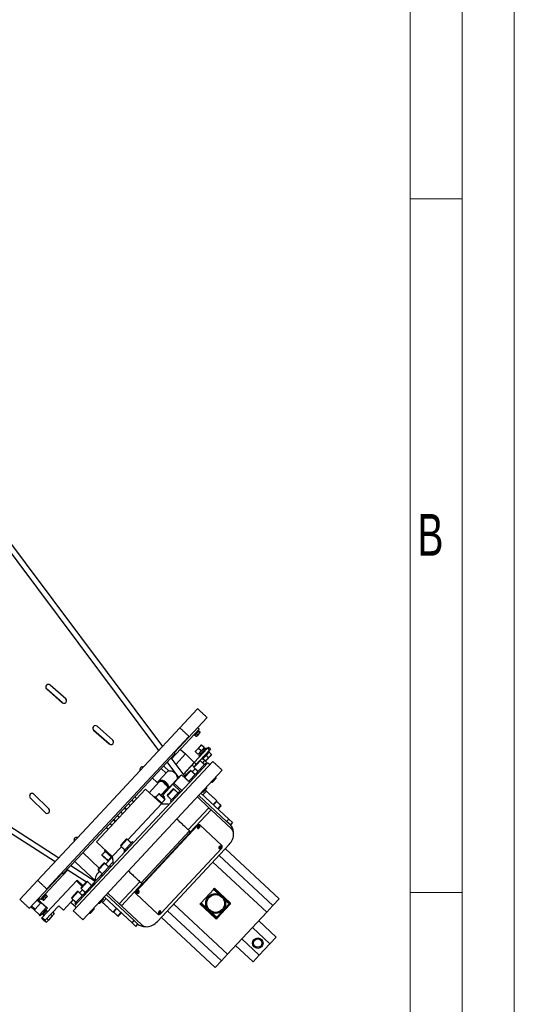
# Model space of a CAD drawing. Header units: millimetres. Extents: x 22 to 589, y 6 to 414.
# Tile 51 of 52: x 541 to 589, y 266 to 360. Entities that reach past the tile are written whole.
import ezdxf

# ---------------------------------------------------------------- set-up
doc = ezdxf.new("R2010")
doc.units = ezdxf.units.MM
doc.styles.add('SLDTEXTSTYLE0', font='TXT', dxfattribs={"width": 0.7})
doc.styles.add('SLDTEXTSTYLE1', font='TXT', dxfattribs={"width": 0.75})
doc.dimstyles.new('SLDDIMSTYLE4', dxfattribs={"dimtxt": 3.5, "dimasz": 5, "dimexe": 0, "dimexo": 0.0625, "dimgap": 0.875, "dimtad": 1, "dimdec": 4, "dimlfac": 20, "dimzin": 12, "dimdsep": 46, "dimtxsty": 'SLDTEXTSTYLE1', "dimsah": 1, "dimcen": 0.09, "dimazin": 0, "dimtfac": 1, "dimtofl": 0, "dimtmove": 0, "dimatfit": 3, "dimfxl": 0, "dimtolj": 1, "dimtzin": 12, "dimarcsym": 0})

# ---------------------------------------------------------------- blocks, each defined once
blk = doc.blocks.new('*D15')
at = {"color": 7, "linetype": 'Continuous', "lineweight": 0}
for p, q in [((527.581, 305.509), (494.754, 336.121)), ((488.285, 268.823), (468.244, 268.823))]:
    blk.add_line(p, q, dxfattribs=at)
blk.add_arc((566.921, 268.823), 97.677, 137, 180, dxfattribs=at)
for points in [[(495.485, 335.439), (491.683, 332.127), (492.656, 331.265)], [(469.244, 268.823), (470.022, 273.805), (468.722, 273.838)]]:
    blk.add_solid(points, dxfattribs=at)
at = {"color": 7, "linetype": 'Continuous', "lineweight": 0, "insert": (475.78, 315.171), "char_height": 3.5, "attachment_point": 1, "rotation": 61.073, "style": 'SLDTEXTSTYLE1'}
blk.add_mtext('43°', dxfattribs=at)

msp = doc.modelspace()

# ---------------------------------------------------------------- linework, layer by layer
at = {"color": 7, "linetype": 'Continuous', "lineweight": 15}
msp.add_line((588.5, 414.5), (588.5, 5.5), dxfattribs=at)
at = {"color": 1, "linetype": 'Continuous', "lineweight": 0}
for p, q in [((583.5, 409.5), (583.5, 10.5)), ((578.5, 404.5000052), (578.5, 10.5000052)), ((583.4831139, 343), (578.5, 343)), ((583.4831139, 276.5), (578.5, 276.5))]:
    msp.add_line(p, q, dxfattribs=at)
at = {"color": 7, "linetype": 'Continuous', "lineweight": 30}
for p, q in [((554.4012298, 290.119508), (525.855973, 328.3110361)), ((526.3402585, 328.4982691), (554.7477317, 290.4910858)), ((504.5610289, 305.1429047), (544.4572338, 279.4558778)), ((504.7140238, 305.6390713), (544.8037357, 279.8274556)), ((545.1601001, 294.6856475), (543.6365442, 296.0217701)), ((543.6462517, 296.0127917), (545.1499314, 294.6941001)), ((545.4796043, 295.07002), (543.9759246, 296.3887116)), ((558.1274622, 294.1154031), (556.4224663, 292.2870188)), ((559.0416544, 293.2629051), (555.8874119, 289.8803943)), ((547.48927, 282.7073387), (556.4224663, 292.2870188)), ((549.6711389, 290.7295726), (548.147583, 292.0656953)), ((548.1572906, 292.0567168), (549.6609702, 290.7380252)), ((549.9906431, 291.1139451), (548.4869635, 292.4326367)), ((555.6298239, 289.310909), (558.2842773, 292.1574618)), ((558.2575358, 292.0114827), (557.8483367, 291.5726705)), ((558.0047048, 291.7183605), (557.9382011, 291.647044)), ((558.1008094, 291.8214201), (558.0047048, 291.7183605)), ((558.1236748, 291.6074193), (558.0047048, 291.7183605)), ((558.196914, 291.9244797), (558.1008094, 291.8214201)), ((558.2265149, 291.9562227), (558.196914, 291.9244797)), ((558.315884, 291.8135384), (558.196914, 291.9244797)), ((558.2561158, 291.9879658), (558.2265149, 291.9562227)), ((558.3618153, 291.8300531), (558.2361099, 291.6952504)), ((558.3750858, 291.8770245), (558.2561158, 291.9879658)), ((558.3697066, 291.8385154), (558.3618153, 291.8300531)), ((548.3668945, 281.8889406), (557.3000908, 291.4686208)), ((557.9382011, 291.647044), (557.8716973, 291.5757275)), ((557.9906673, 291.4647862), (557.8716973, 291.5757275)), ((558.0735015, 291.5208743), (558.0287074, 291.4728385)), ((558.2361099, 291.6952504), (558.0735015, 291.5208743)), ((556.4769816, 290.2193745), (556.9523615, 289.7760756)), ((559.0733991, 290.3277318), (557.8117021, 288.9747275)), ((558.0438955, 290.1768059), (557.8989709, 290.0213932)), ((558.1637505, 289.7744822), (557.9267327, 289.9955049)), ((558.3337448, 290.4876312), (558.0438955, 290.1768059)), ((558.336437, 289.9040065), (558.1915123, 289.7485939)), ((558.4535998, 290.0853075), (558.216582, 290.3063303)), ((558.9320639, 290.3227963), (558.2500655, 289.5914426)), ((559.2562375, 290.1572323), (558.299306, 289.1310488)), ((558.4786695, 290.6430439), (558.3337448, 290.4876312)), ((558.6262863, 290.2148319), (558.336437, 289.9040065)), ((558.7434491, 290.3961328), (558.5064313, 290.6171556)), ((558.5791747, 289.2845433), (559.261173, 290.015897)), ((558.7712109, 290.3702445), (558.6262863, 290.2148319)), ((559.0733991, 290.3277318), (559.1756988, 290.4374349)), ((559.2562375, 290.1572323), (559.0733991, 290.3277318)), ((559.2246502, 289.9474055), (559.0797256, 289.7919929)), ((559.1756988, 290.4374349), (559.3585373, 290.2669353)), ((559.4382352, 289.7482344), (559.2246502, 289.9474055)), ((559.3585373, 290.2669353), (559.2562375, 290.1572323)), ((559.5771583, 289.0717555), (546.2099905, 274.7372229)), ((559.1044706, 288.9314297), (546.3170013, 275.2185478)), ((546.5954056, 279.7693095), (555.9605473, 289.8121944)), ((556.3327075, 287.5353279), (555.222488, 289.0207227)), ((555.5689899, 289.3923005), (556.8921282, 287.6220354)), ((556.0252445, 288.7818643), (556.9523615, 289.7760756)), ((556.7400433, 287.8255142), (557.8117021, 288.9747275)), ((556.9523615, 289.7760756), (557.8117021, 288.9747275)), ((557.5912865, 288.7017037), (557.829986, 288.9576775)), ((557.829986, 288.9576775), (557.9945405, 288.8042279)), ((558.0333266, 288.8458209), (558.299306, 289.1310488)), ((558.8813378, 288.8754341), (558.0629398, 287.9978096)), ((558.0772078, 288.804901), (558.3841071, 289.1340101)), ((558.6144835, 288.9191806), (558.8273697, 289.1474731)), ((558.7898763, 289.4811676), (558.6449516, 289.3257549)), ((558.8585366, 289.1265837), (558.6449516, 289.3257549)), ((558.9348009, 289.6365802), (558.7898763, 289.4811676)), ((559.0833435, 288.9087737), (558.8273697, 289.1474731)), ((559.031223, 289.2561081), (558.8862984, 289.1006954)), ((559.0797256, 289.7919929), (558.9348009, 289.6365802)), ((559.1483859, 289.4374091), (558.9348009, 289.6365802)), ((559.3210723, 289.5669334), (559.031223, 289.2561081)), ((559.465997, 289.7223461), (559.3210723, 289.5669334)), ((560.4913504, 288.2192575), (547.1241826, 273.884725)), ((554.3806291, 287.1648581), (555.224559, 288.0698621)), ((554.6286177, 288.3838748), (555.1039976, 287.9405758)), ((555.3571514, 288.1529631), (554.9805334, 288.5041651)), ((556.7552518, 287.8051663), (556.8751883, 287.9337824)), ((556.8751883, 287.9337824), (557.5912865, 288.7017037)), ((556.8751883, 287.9337824), (557.0397428, 287.7803327)), ((556.8763081, 287.6050705), (557.3303633, 288.091985)), ((556.8792695, 287.5202693), (557.4031793, 288.0820938)), ((557.3303633, 288.091985), (557.4082669, 288.1755264)), ((557.4031793, 288.0820938), (557.493068, 288.1784877)), ((557.7576116, 288.5466031), (557.5912865, 288.7017037)), ((557.8909819, 288.3632621), (557.6137413, 288.0659579)), ((557.7673472, 288.5605929), (558.0333266, 288.8458209)), ((557.7703086, 288.4757918), (558.0772078, 288.804901)), ((553.4912198, 286.0644555), (554.4537644, 287.0966582)), ((553.7846878, 287.4788707), (554.2600677, 287.0355718)), ((554.2600677, 287.0355718), (554.3806291, 287.1648581)), ((554.9880174, 286.9247595), (554.715768, 287.1786362)), ((554.9935538, 286.9790289), (555.0034302, 286.98962)), ((555.0034302, 286.98962), (555.0361749, 287.0247344)), ((555.2399697, 286.36351), (556.0838996, 287.268514)), ((555.8490045, 286.9799629), (556.5964852, 287.7815379)), ((556.4938084, 287.7080874), (556.0838996, 287.268514)), ((556.1870205, 287.3790977), (556.157549, 287.4065803)), ((556.5120922, 287.6910375), (556.4938084, 287.7080874)), ((557.3644066, 287.0654396), (556.5964852, 287.7815379)), ((557.172723, 287.2466195), (557.1787218, 287.2385935)), ((557.2917523, 287.1708123), (557.2742005, 287.1519902)), ((557.9902987, 287.9199116), (557.2917523, 287.1708123)), ((559.4925568, 287.0748685), (559.5524826, 287.1391311)), ((559.5524826, 287.1391311), (559.9017558, 287.5136807)), ((559.5632244, 287.0773363), (559.6131625, 287.1308884)), ((559.6131625, 287.1308884), (559.9042236, 287.4430131)), ((553.125543, 286.4054547), (548.4197543, 281.3591142)), ((554.6499142, 284.9839556), (553.125543, 286.4054547)), ((554.6134887, 285.8383194), (555.1668343, 286.4317098)), ((555.2399697, 286.36351), (554.757724, 285.8463648)), ((554.7820359, 285.8357792), (555.7525553, 286.8765338)), ((554.98788, 286.9172853), (555.2014649, 286.7181141)), ((555.2267762, 286.7159315), (555.1983777, 286.6854779)), ((555.2014649, 286.7181141), (555.2209025, 286.7389583)), ((555.2198839, 286.7085405), (555.2052569, 286.7221805)), ((555.3077861, 285.9230365), (555.7618413, 286.4099511)), ((555.3227326, 285.8510879), (555.8466424, 286.4129124)), ((556.3438732, 286.1543363), (555.5254751, 285.2767119)), ((555.7525553, 286.8765338), (555.8490045, 286.9799629)), ((556.5204767, 286.1604356), (555.7525553, 286.8765338)), ((555.8490045, 286.9799629), (556.6169258, 286.2638646)), ((558.6015177, 286.119346), (558.6170919, 286.1360473)), ((558.6170919, 286.1360473), (559.0107167, 286.5581583)), ((558.6281938, 285.8546968), (558.969193, 286.2203737)), ((558.969193, 286.2203737), (558.6281938, 285.8546968)), ((558.6721853, 286.1218138), (558.6851638, 286.1357315)), ((558.6851638, 286.1357315), (559.0131844, 286.4874906)), ((543.504054, 284.1579299), (542.0836833, 285.5659594)), ((543.8652027, 284.5034683), (542.4260569, 285.9301097)), ((542.4356906, 285.921052), (543.8560614, 284.5130226)), ((552.2796663, 285.4983631), (552.0968279, 285.6688627)), ((554.0347996, 285.694292), (554.7661533, 285.0122936)), ((554.4148342, 285.9552013), (554.9999172, 285.4096026)), ((554.4855018, 285.9576691), (554.9974494, 285.4802702)), ((554.757724, 285.8463648), (554.9405624, 285.6758653)), ((554.9465905, 285.6823296), (554.7820359, 285.8357792)), ((554.8694625, 285.5996199), (554.9465905, 285.6823296)), ((554.9405624, 285.6758653), (554.8694625, 285.5996199)), ((555.2298826, 285.8394952), (555.3077861, 285.9230365)), ((555.2328439, 285.7546941), (555.3227326, 285.8510879)), ((559.2139348, 284.6248208), (558.1043562, 285.6595196)), ((560.9101969, 283.3164963), (558.2407558, 285.8057903)), ((561.1147964, 283.5359024), (558.4453554, 286.0251964)), ((559.9565205, 285.2996759), (559.6155213, 284.933999)), ((559.962645, 285.2255983), (559.6557457, 284.8964891)), ((559.962645, 285.2255983), (559.6557457, 284.8964891)), ((551.4397204, 281.5414442), (554.6499142, 284.9839556)), ((557.2361395, 282.503895), (559.2139348, 284.6248208)), ((559.4207928, 284.4319225), (557.4020777, 282.2671156)), ((559.2139348, 284.6248208), (559.4207928, 284.4319225)), ((561.36896, 282.6152272), (559.4207928, 284.4319225)), ((560.357576, 284.8573192), (560.0506767, 284.52821)), ((560.3605373, 284.7725181), (560.094558, 284.4872901)), ((561.1147964, 283.5359024), (560.9101969, 283.3164963)), ((561.2758737, 282.9754971), (560.9101969, 283.3164963)), ((561.1147964, 283.5359024), (561.4804732, 283.1949032)), ((542.7824991, 277.6599448), (547.48927, 282.7073387)), ((558.0832835, 282.8761488), (552.2862975, 276.6596424)), ((552.7176463, 277.4196314), (557.3552352, 282.3928366)), ((558.031569, 282.9243734), (557.3979931, 282.2449465)), ((558.0832835, 282.8761488), (558.031569, 282.9243734)), ((558.3313549, 282.9866504), (558.3830694, 282.9384258)), ((560.4516501, 281.0094432), (558.3830694, 282.9384258)), ((561.4804732, 283.1949032), (561.2758737, 282.9754971)), ((543.6601236, 276.8415468), (548.3668945, 281.8889406)), ((548.4197543, 281.3591142), (549.9441255, 279.937615)), ((550.7503265, 281.0357594), (551.2822852, 281.6062153)), ((550.7532878, 280.9509583), (551.3670863, 281.6091766)), ((551.8643171, 281.3506005), (551.045919, 280.4729761)), ((557.3626385, 282.1808338), (552.9296491, 277.4270347)), ((549.9239649, 279.8196823), (549.1926112, 280.5016807)), ((549.9441255, 279.937615), (550.8259219, 280.8832259)), ((554.2747101, 273.7115557), (561.1628935, 281.098228)), ((554.6134507, 274.4895369), (560.4104368, 280.7060433)), ((560.7877944, 280.6959835), (565.945545, 275.8863032)), ((545.2190731, 278.2933736), (546.5954056, 279.7693095)), ((547.1116186, 280.3228802), (548.7023129, 278.8395337)), ((549.5439303, 279.558773), (548.9588473, 280.1043717)), ((549.4732627, 279.5563052), (548.9613151, 280.0337041)), ((549.8958807, 279.8458713), (549.3085167, 279.2160006)), ((560.1910458, 280.056049), (565.3487965, 275.2463687)), ((543.0416139, 275.8117066), (545.6960673, 278.6582593)), ((545.6106305, 278.7132675), (547.4688808, 277.5168398)), ((545.9571324, 279.0848453), (548.3066443, 277.5721206)), ((546.4555539, 279.3622438), (548.3385431, 277.6063279)), ((548.5991678, 278.7289241), (549.1311265, 279.29938)), ((548.6021291, 278.644123), (549.2159276, 279.3023413)), ((549.5933067, 278.9152401), (548.8947603, 278.1661408)), ((550.0105398, 279.3993248), (549.5925748, 278.9511122)), ((549.7131584, 279.0437653), (549.5933067, 278.9152401)), ((559.5942973, 279.4161145), (564.7520479, 274.6064343)), ((542.7824991, 277.6599448), (541.0775032, 275.8315605)), ((545.1459378, 278.3615735), (541.9916953, 274.9790626)), ((546.4987177, 277.6128336), (543.2251256, 274.1023358)), ((546.4987177, 277.6128336), (546.5669175, 277.6859689)), ((547.0655168, 277.0842848), (546.4987177, 277.6128336)), ((546.5669175, 277.6859689), (547.1337167, 277.1574202)), ((548.3066443, 277.5721206), (548.3385431, 277.6063279)), ((548.6113425, 277.8988694), (548.3385431, 277.6063279)), ((548.9787762, 278.2928938), (548.6113425, 277.8988694)), ((547.0763769, 276.766018), (546.7991363, 276.4687139)), ((546.9527422, 276.9633488), (547.4847009, 277.5338047)), ((546.9557035, 276.8785477), (547.569502, 277.536766)), ((548.0667328, 277.27819), (547.2483347, 276.4005655)), ((547.8629555, 277.2631162), (547.9601424, 277.2005428)), ((547.9601424, 277.2005428), (547.9680288, 277.1954652)), ((548.0811641, 277.2647325), (548.2007588, 277.3929821)), ((548.1770461, 277.4150945), (548.2007588, 277.3929821)), ((548.2777466, 277.3211897), (548.2007588, 277.3929821)), ((550.6207554, 275.4097641), (552.5985507, 277.5306899)), ((552.8463286, 277.3816728), (550.8276135, 275.2168659)), ((552.8681588, 277.3872939), (552.2345829, 276.7078669)), ((552.2345829, 276.7078669), (552.2862975, 276.6596424)), ((559.6515032, 276.7980784), (558.4589555, 275.5192276)), ((559.6515032, 276.7980784), (559.7196615, 276.8711692)), ((560.1223439, 276.3590123), (559.6515032, 276.7980784)), ((559.7196615, 276.8711692), (559.7542776, 276.9082906)), ((559.7196615, 276.8711692), (560.4483079, 276.1916954)), ((561.2535527, 275.5101939), (559.7542776, 276.9082906)), ((543.0539528, 275.4583686), (542.7248436, 275.7652678)), ((542.8100934, 275.856687), (543.1392025, 275.5497878)), ((543.594571, 276.2873781), (543.185372, 275.8485659)), ((543.2344838, 275.8792376), (543.2131779, 275.8563899)), ((543.3321478, 275.7454486), (543.2131779, 275.8563899)), ((543.2557896, 275.9020854), (543.2344838, 275.8792376)), ((543.3496716, 276.0027615), (543.2557896, 275.9020854)), ((543.3747596, 275.7911441), (543.2557896, 275.9020854)), ((543.4435536, 276.1034376), (543.3496716, 276.0027615)), ((543.3697842, 275.7530679), (543.3657427, 275.7487339)), ((543.484972, 275.8765918), (543.3697842, 275.7530679)), ((543.5161297, 276.1812659), (543.4435536, 276.1034376)), ((543.5625235, 275.9924963), (543.4435536, 276.1034376)), ((543.6514301, 276.0550962), (543.484972, 275.8765918)), ((543.5887058, 276.2590942), (543.5161297, 276.1812659)), ((543.7076757, 276.148153), (543.5887058, 276.2590942)), ((543.7067418, 276.1144108), (543.6514301, 276.0550962)), ((546.1853378, 275.8104955), (545.9718173, 275.5815228)), ((546.0617031, 276.0078264), (546.5936618, 276.5782823)), ((546.0646644, 275.9230253), (546.6784629, 276.5812436)), ((547.1756937, 276.3226675), (546.3572956, 275.4450431)), ((548.6779517, 275.4776244), (549.0871507, 275.9164366)), ((548.7486193, 275.4800922), (549.0896185, 275.845769)), ((549.0120169, 275.5426096), (549.3530161, 275.9082865)), ((549.3530161, 275.9082865), (549.0120169, 275.5426096)), ((551.8396187, 273.5894921), (549.1701777, 276.0787861)), ((552.0442182, 273.8088982), (549.3747772, 276.2981922)), ((549.5111768, 276.4444629), (550.6207554, 275.4097641)), ((552.2450842, 276.3562425), (552.1933696, 276.4044671)), ((552.2450842, 276.3562425), (554.3136648, 274.4272599)), ((560.5634254, 276.0843466), (561.2189365, 275.4730726)), ((561.1507783, 275.3999818), (560.7530729, 275.770848)), ((565.3487965, 275.2463687), (565.945545, 275.8863032)), ((542.4572042, 274.8184341), (542.128095, 275.1253333)), ((542.2133448, 275.2167525), (542.542454, 274.9098533)), ((542.4572042, 274.8184341), (542.542454, 274.9098533)), ((542.4572042, 274.8184341), (542.9508679, 274.3580852)), ((543.0539528, 275.4583686), (542.542454, 274.9098533)), ((542.9508679, 274.3580852), (543.6328663, 275.0894389)), ((543.7242855, 275.0041891), (543.0422871, 274.2728354)), ((543.0539528, 275.4583686), (543.1392025, 275.5497878)), ((543.1392025, 275.5497878), (543.6328663, 275.0894389)), ((543.2607757, 274.4338217), (543.5789323, 274.7750029)), ((543.295064, 274.378949), (543.6360632, 274.7446258)), ((544.8134639, 275.2191085), (543.5176671, 273.8295365)), ((543.6328663, 275.0894389), (543.7242855, 275.0041891)), ((545.2522762, 274.8099095), (544.8134639, 275.2191085)), ((545.9718173, 275.5815228), (545.2522762, 274.8099095)), ((547.7869126, 274.5221019), (548.1961116, 274.9609142)), ((547.8575802, 274.5245697), (548.1985794, 274.8902466)), ((550.3403436, 274.9875887), (549.9993444, 274.6219118)), ((550.380568, 274.9500788), (550.0736688, 274.6209696)), ((550.380568, 274.9500788), (550.0736688, 274.6209696)), ((550.8276135, 275.2168659), (550.6207554, 275.4097641)), ((550.8276135, 275.2168659), (552.7757807, 273.4001706)), ((555.2465577, 274.7537347), (560.4043084, 269.9440544)), ((555.8433063, 275.3936692), (561.0010569, 270.5839889)), ((558.3907972, 275.4461368), (558.356181, 275.4090155)), ((558.356181, 275.4090155), (559.8554561, 274.0109188)), ((558.3907972, 275.4461368), (558.4589555, 275.5192276)), ((559.8900723, 274.0480401), (558.3907972, 275.4461368)), ((558.4589555, 275.5192276), (559.0156173, 275.000132)), ((559.9582306, 274.121131), (561.1507783, 275.3999818)), ((561.2239136, 275.331782), (560.0313659, 274.0529311)), ((561.2189365, 275.4730726), (561.1507783, 275.3999818)), ((561.1507783, 275.3999818), (561.2239136, 275.331782)), ((561.2189365, 275.4730726), (561.2535527, 275.5101939)), ((561.2584467, 275.3688141), (561.2239136, 275.331782)), ((564.7520479, 274.6064343), (565.3487965, 275.2463687)), ((543.0422871, 274.2728354), (542.9508679, 274.3580852)), ((543.1569257, 274.0292004), (543.2251256, 274.1023358)), ((543.4494672, 273.7564011), (543.1569257, 274.0292004)), ((543.2251256, 274.1023358), (543.5176671, 273.8295365)), ((543.5176671, 273.8295365), (543.4494672, 273.7564011)), ((543.4846019, 273.7940784), (543.6308726, 273.6576787)), ((543.8179048, 273.8582462), (543.6308726, 273.6576787)), ((543.6716341, 273.9946459), (543.8179048, 273.8582462)), ((544.1919691, 274.2593811), (543.8179048, 273.8582462)), ((544.0456984, 274.3957807), (544.1919691, 274.2593811)), ((544.3790013, 274.4599485), (544.1919691, 274.2593811)), ((544.2327306, 274.5963482), (544.3790013, 274.4599485)), ((550.775499, 274.5817997), (550.4685998, 274.2526905)), ((550.8232098, 274.5449864), (550.5534009, 274.2556518)), ((551.8396187, 273.5894921), (552.0442182, 273.8088982)), ((552.0442182, 273.8088982), (552.409895, 273.467899)), ((554.6498092, 274.1138002), (559.8075598, 269.3041199)), ((559.4747041, 274.5720267), (559.9582306, 274.121131)), ((559.8554561, 274.0109188), (559.8900723, 274.0480401)), ((559.9582306, 274.121131), (559.8900723, 274.0480401)), ((559.9582306, 274.121131), (560.0313659, 274.0529311)), ((560.0313659, 274.0529311), (559.9968329, 274.0158989)), ((564.7520479, 274.6064343), (561.0010569, 270.5839889)), ((563.9847997, 273.7836613), (565.6669133, 272.2150651)), ((552.2052955, 273.2484929), (551.8396187, 273.5894921)), ((552.2052955, 273.2484929), (552.409895, 273.467899)), ((565.0701647, 271.5751306), (563.3880512, 273.1437269)), ((562.3650536, 272.0466963), (564.0471672, 270.4781001)), ((565.6669133, 272.2150651), (565.0701647, 271.5751306)), ((563.4504186, 269.8381656), (561.7683051, 271.4067618)), ((564.0471672, 270.4781001), (565.0701647, 271.5751306)), ((560.4043084, 269.9440544), (561.0010569, 270.5839889)), ((564.0471672, 270.4781001), (563.4504186, 269.8381656)), ((559.8075598, 269.3041199), (560.4043084, 269.9440544))]:
    msp.add_line(p, q, dxfattribs=at)
at = {"color": 7, "linetype": 'Continuous', "lineweight": 30, "flags": 128}
for points in [[(555.224559, 288.0698621), (555.2802845, 288.1165333), (555.3473722, 288.149612), (555.4237836, 288.1680934), (555.5071969, 288.1714157), (555.5950777, 288.1594781), (555.6847559, 288.1326433), (555.7735065, 288.0917267), (555.8586329, 288.0379714), (555.9375486, 287.9730109), (556.0078558, 287.8988188), (556.0674183, 287.8176495), (556.1144262, 287.7319693), (556.1474512, 287.6443815), (556.16549, 287.5575475), (556.1679943, 287.4741056), (556.1548882, 287.3965912), (556.1265698, 287.3273595), (556.0838996, 287.268514)], [(554.3806291, 287.1648581), (554.4363546, 287.2115292), (554.5034423, 287.244608), (554.5798536, 287.2630893), (554.663267, 287.2664117), (554.7511478, 287.2544741), (554.840826, 287.2276393), (554.9295766, 287.1867227), (555.014703, 287.1329674), (555.0936187, 287.0680068), (555.1639259, 286.9938148), (555.2234884, 286.9126455), (555.2704963, 286.8269653), (555.3035213, 286.7393775), (555.3215601, 286.6525434), (555.3240644, 286.5691015), (555.3109583, 286.4915871), (555.2826399, 286.4223554), (555.2399697, 286.36351)], [(554.4537644, 287.0966582), (554.5064799, 287.1394537), (554.5708709, 287.1678278), (554.6444631, 287.1806901), (554.7244282, 287.1775463), (554.8076933, 287.1585172), (554.8910586, 287.1243341), (554.9713203, 287.0763106), (555.0453941, 287.0162923), (555.1104334, 286.9465856), (555.1639386, 286.8698693), (555.2038537, 286.7890916), (555.2286447, 286.7073567), (555.237359, 286.6278057), (555.2296616, 286.5534956), (555.2058483, 286.4872821), (555.1668343, 286.4317098)], [(558.031569, 282.9243734), (558.067316, 282.9577269), (558.1066577, 282.9851654), (558.1480822, 283.0056347), (558.1899975, 283.0183481), (558.2307929, 283.0228169), (558.2689007, 283.0188695), (558.3028563, 283.0066576), (558.3313549, 282.9866504)], [(558.3830694, 282.9384258), (558.3545708, 282.958433), (558.3206152, 282.970645), (558.2825074, 282.9745923), (558.241712, 282.9701235), (558.1997967, 282.9574102), (558.1583722, 282.9369409), (558.1190305, 282.9095023), (558.0832835, 282.8761488)], [(558.2836773, 282.6892786), (558.3127509, 282.7300832), (558.3282945, 282.7743322), (558.3282089, 282.8160497), (558.3125055, 282.8496014), (558.2833053, 282.870456), (558.2445519, 282.8757969), (558.2014791, 282.8649029), (558.1599042, 282.8392452), (558.125442, 282.8022891), (558.102747, 282.7590257), (558.0948841, 282.7152979), (558.1029154, 282.6770114), (558.125756, 282.6493371), (558.1603214, 282.6360124), (558.2019432, 282.638837), (558.2450002, 282.6574295), (558.2836773, 282.6892786)], [(561.1628935, 281.098228), (561.2609376, 281.2128169), (561.3481255, 281.334525), (561.4231859, 281.4615777), (561.4850242, 281.5921222), (561.5327387, 281.7242549), (561.5656337, 281.8560491), (561.5832293, 281.9855827), (561.585269, 282.110967), (561.5717232, 282.2303736), (561.5427892, 282.3420613), (561.4988891, 282.4444013), (561.440663, 282.5359014), (561.36896, 282.6152272)], [(560.3522579, 280.760296), (560.3813316, 280.8011005), (560.3968752, 280.8453496), (560.3967895, 280.887067), (560.3810862, 280.9206187), (560.351886, 280.9414733), (560.3131325, 280.9468142), (560.2700597, 280.9359202), (560.2284848, 280.9102626), (560.1940227, 280.8733064), (560.1713276, 280.830043), (560.1634648, 280.7863152), (560.171496, 280.7480287), (560.1943367, 280.7203544), (560.228902, 280.7070298), (560.2705239, 280.7098544), (560.3135808, 280.7284468), (560.3522579, 280.760296)], [(560.4104368, 280.7060433), (560.4412154, 280.7440299), (560.4658428, 280.7851898), (560.4833726, 280.8279412), (560.4931311, 280.8706413), (560.4947433, 280.911649), (560.4881473, 280.9493886), (560.4735965, 280.9824096), (560.4516501, 281.0094432)], [(552.1933696, 276.4044671), (552.1714232, 276.4315007), (552.1568724, 276.4645217), (552.1502764, 276.5022613), (552.1518886, 276.543269), (552.1616471, 276.5859691), (552.1791769, 276.6287205), (552.2038043, 276.6698804), (552.2345829, 276.7078669)], [(552.2862975, 276.6596424), (552.2555188, 276.6216558), (552.2308914, 276.5804959), (552.2133616, 276.5377445), (552.2036031, 276.4950445), (552.2019909, 276.4540367), (552.208587, 276.4162971), (552.2231378, 276.3832761), (552.2450842, 276.3562425)], [(552.4866912, 276.4727722), (552.5157648, 276.5135767), (552.5313085, 276.5578258), (552.5312228, 276.5995432), (552.5155195, 276.6330949), (552.4863193, 276.6539495), (552.4475658, 276.6592904), (552.404493, 276.6483964), (552.3629181, 276.6227388), (552.328456, 276.5857826), (552.3057609, 276.5425192), (552.2978981, 276.4987914), (552.3059293, 276.4605049), (552.32877, 276.4328306), (552.3633353, 276.419506), (552.4049571, 276.4223306), (552.4480141, 276.440923), (552.4866912, 276.4727722)], [(554.5552719, 274.5437895), (554.5843455, 274.5845941), (554.5998891, 274.6288431), (554.5998035, 274.6705606), (554.5841001, 274.7041123), (554.5548999, 274.7249668), (554.5161465, 274.7303078), (554.4730737, 274.7194138), (554.4314988, 274.6937561), (554.3970366, 274.6568), (554.3743416, 274.6135365), (554.3664787, 274.5698087), (554.3745099, 274.5315223), (554.3973506, 274.5038479), (554.431916, 274.4905233), (554.4735378, 274.4933479), (554.5165948, 274.5119403), (554.5552719, 274.5437895)], [(554.3136648, 274.4272599), (554.3421634, 274.4072527), (554.376119, 274.3950408), (554.4142268, 274.3910934), (554.4550222, 274.3955622), (554.4969375, 274.4082756), (554.538362, 274.4287448), (554.5777037, 274.4561834), (554.6134507, 274.4895369)], [(552.7757807, 273.4001706), (552.859915, 273.3341757), (552.9552539, 273.2824742), (553.0604069, 273.2458199), (553.1738408, 273.2247474), (553.2939015, 273.2195639), (553.4188381, 273.2303451), (553.5468288, 273.2569336), (553.6760072, 273.2989419), (553.8044897, 273.3557573), (553.9304026, 273.4265513), (554.0519098, 273.5102916), (554.1672396, 273.6057571), (554.2747101, 273.7115557)]]:
    msp.add_lwpolyline(points, dxfattribs=at)
at = {"color": 7, "linetype": 'Continuous', "lineweight": 30}
for centre, radius in [((559.8584845, 275.4437886), 0.9525), ((559.8584845, 275.4437886), 0.85), ((563.9004476, 271.6404139), 0.5), ((563.9004476, 271.6404139), 0.4)]:
    msp.add_circle(centre, radius, dxfattribs=at)
for centre, radius, start, end in [((543.8110882, 296.2007517), 0.25, 48.75, 228.75), ((545.3147678, 294.88206), 0.25, 228.75, 48.75), ((548.322127, 292.2446768), 0.25, 48.75, 228.75), ((549.8258067, 290.9259851), 0.25, 228.75, 48.75), ((558.3431872, 289.0901289), 0.06, 47, 137), ((552.8331659, 288.2886019), 0.25, 71.045535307, 202.954464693), ((557.4521481, 288.1346065), 0.06, 47, 137), ((557.8112285, 288.519673), 0.06, 137, 227), ((556.9201894, 287.5641506), 0.06, 137, 227), ((555.8057225, 286.3690312), 0.06, 47, 137), ((542.2596869, 285.7435057), 0.25, 45.25, 225.25), ((554.4514019, 285.9211014), 0.05, 47, 137), ((554.9633495, 285.4437025), 0.05, 317, 47), ((555.2737638, 285.7985753), 0.06, 137, 227), ((543.6800577, 284.3354763), 0.25, 225.25, 45.25), ((560.3166561, 284.813438), 0.06, 317, 47), ((557.2529354, 282.2831335), 0.15, 317, 47), ((558.1366148, 282.8097159), 0.096775, 244.590073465, 324.250730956), ((558.122148, 282.8238436), 0.1396923, 260.610408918, 321.824292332), ((558.1532748, 282.8275816), 0.096775, 309.749269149, 29.409925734), ((558.1381724, 282.8410277), 0.1396923, 312.175707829, 13.389589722), ((560.5573077, 282.2782433), 1, 0.949128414, 47), ((546.5207992, 281.5194174), 0.25, 71.045535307, 202.954464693), ((551.3261664, 281.5652954), 0.06, 47, 137), ((550.7942077, 280.9948395), 0.06, 137, 227), ((560.2051954, 280.8807333), 0.096775, 244.590127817, 324.250723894), ((560.1907286, 280.8948609), 0.1396923, 260.610351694, 321.824299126), ((560.2218554, 280.898599), 0.096775, 309.749276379, 29.409870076), ((560.2067531, 280.912045), 0.1396923, 312.175700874, 13.389648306), ((548.995415, 280.0702718), 0.05, 137, 227), ((549.5073626, 279.5928729), 0.05, 227, 317), ((548.643049, 278.6880042), 0.06, 137, 227), ((549.1750077, 279.2584601), 0.06, 47, 137), ((547.5285821, 277.4928848), 0.06, 47, 137), ((546.637543, 276.5373624), 0.06, 47, 137), ((546.9966234, 276.9224289), 0.06, 137, 227), ((547.8597596, 277.0273052), 0.2, 52.662124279, 57.224686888), ((547.8597596, 277.0273052), 0.5, 47, 50.718957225), ((552.3562888, 276.6110751), 0.0967749, 309.749256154, 29.410025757), ((552.3411864, 276.6245212), 0.1396923, 312.175699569, 13.389659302), ((552.8199461, 277.5293345), 0.15, 227, 317), ((546.1055843, 275.9669065), 0.06, 137, 227), ((552.3396287, 276.5932094), 0.0967749, 244.589976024, 324.250743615), ((552.3251619, 276.6073371), 0.1396923, 260.610341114, 321.824300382), ((554.4248694, 274.6820925), 0.0967749, 309.749258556, 29.41000727), ((554.4097671, 274.6955386), 0.1396923, 312.175700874, 13.389648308), ((561.1507797, 275.3999387), 0.0999696, 317.017462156, 47.017451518), ((550.5095197, 274.2965717), 0.06, 227, 317), ((554.4082094, 274.6642268), 0.0967749, 244.589994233, 324.250741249), ((554.3937426, 274.6783544), 0.1396923, 260.610351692, 321.824299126), ((559.9582736, 274.1211325), 0.0999696, 226.982548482, 316.982537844), ((553.0553257, 274.2333526), 1, 227, 273.050871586)]:
    msp.add_arc(centre, radius, start, end, dxfattribs=at)
for centre, major_axis, ratio, start_param, end_param in [((554.1962353, 287.6631083), (0.8489548, -0.7916632), 0.990696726, 1.5707963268, 1.7224252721), ((547.239852, 280.2033005), (0.8489548, -0.7916632), 0.990696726, 4.5607600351, 4.7123889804), ((549.1228413, 278.4473847), (0.7842981, 0.8410568), 0.3377394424, 1.7555318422, 3.1415926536), ((561.1853113, 275.437014), (0.0682414, 0.0731799), 0.999390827, 4.7123889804, 6.2831853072), ((559.9236975, 274.0840988), (0.0682414, 0.0731799), 0.999390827, 3.1415926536, 4.7123889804)]:
    msp.add_ellipse(centre, major_axis=major_axis, ratio=ratio, start_param=start_param, end_param=end_param, dxfattribs=at)
for points, degree in [([(559.0416544, 293.2629051), (558.1274622, 294.1154031)], 1), ([(557.3000908, 291.4686208), (556.4224663, 292.2870188)], 1), ([(558.2842773, 292.1574618), (558.1380065, 292.2938615)], 1), ([(558.2575358, 292.0114827), (558.1990275, 292.0660426)], 1), ([(558.2344062, 291.9646851), (558.2234358, 291.974915)], 1), ([(558.315884, 291.8135384), (558.3618153, 291.8300531)], 1), ([(558.3697066, 291.8385154), (558.3733634, 291.8543547)], 1), ([(557.7898285, 291.6272304), (557.8483367, 291.5726705)], 1), ([(557.8824367, 291.6092382), (557.893407, 291.5990082)], 1), ([(557.9906673, 291.4647862), (558.0735015, 291.5208743)], 1), ([(558.0120291, 291.4717904), (557.9906673, 291.4647862)], 1), ([(558.0131617, 291.4680857), (558.0287074, 291.4728385)], 1), ([(555.9605473, 289.8121944), (555.8508443, 289.9144942)], 1), ([(558.3108621, 289.8765808), (558.4205651, 289.774281)], 1), ([(558.7615643, 290.1399579), (558.6518612, 290.2422576)], 1), ([(559.0051992, 290.2545965), (558.9320639, 290.3227963)], 1), ([(559.261173, 290.015897), (559.1880377, 290.0840969)], 1), ([(559.2246502, 289.9474055), (559.2100232, 289.9610455)], 1), ([(558.2500655, 289.5914426), (558.3232009, 289.5232428)], 1), ([(558.7790381, 288.765731), (558.3841071, 289.1340101)], 1), ([(558.5060393, 289.3527432), (558.5791747, 289.2845433)], 1), ([(558.6303246, 289.3393949), (558.6449516, 289.3257549)], 1), ([(558.9727571, 288.7901843), (558.8813378, 288.8754341)], 1), ([(559.287309, 288.7609301), (559.1044706, 288.9314297)], 1), ([(560.4913504, 288.2192575), (559.5771583, 289.0717555)], 1), ([(557.887999, 287.8102086), (557.493068, 288.1784877)], 1), ([(557.7703086, 288.4757918), (558.1652396, 288.1075127)], 1), ([(558.0629398, 287.9978096), (558.154359, 287.9125598)], 1), ([(556.8792695, 287.5202693), (557.2742005, 287.1519902)], 1), ([(558.081718, 287.8346618), (557.9902987, 287.9199116)], 1), ([(559.4559891, 287.1089684), (559.4925568, 287.0748685)], 1), ([(559.4925568, 287.0748685), (559.5632244, 287.0773363)], 1), ([(559.9017558, 287.5136807), (559.8651881, 287.5477806)], 1), ([(559.9042236, 287.4430131), (559.9017558, 287.5136807)], 1), ([(554.9935538, 286.9790289), (554.9895347, 286.9616203)], 1), ([(555.1983777, 286.6854779), (555.2365579, 286.6498743)], 1), ([(556.2415734, 286.0446333), (555.8466424, 286.4129124)], 1), ([(556.4352924, 286.0690865), (556.3438732, 286.1543363)], 1), ([(558.56495, 286.1534459), (558.6015177, 286.119346)], 1), ([(558.6015177, 286.119346), (558.6721853, 286.1218138)], 1), ([(558.969193, 286.2203737), (558.8594899, 286.3226734)], 1), ([(559.9565205, 285.2996759), (558.969193, 286.2203737)], 1), ([(559.0107167, 286.5581583), (558.974149, 286.5922582)], 1), ([(559.0131844, 286.4874906), (559.0107167, 286.5581583)], 1), ([(551.9940196, 285.1920444), (551.8111812, 285.362544)], 1), ([(554.0347996, 285.694292), (553.9665997, 285.6211566)], 1), ([(554.4148342, 285.9552013), (554.107935, 285.6260921)], 1), ([(554.6930179, 285.0804934), (554.9999172, 285.4096026)], 1), ([(555.2328439, 285.7546941), (555.6277749, 285.3864149)], 1), ([(555.5254751, 285.2767119), (555.6168943, 285.1914621)], 1), ([(559.962645, 285.2255983), (559.9224205, 285.2631082)], 1), ([(560.357576, 284.8573192), (559.962645, 285.2255983)], 1), ([(550.7521416, 284.2268632), (550.9349801, 284.0563636)], 1), ([(551.2759792, 284.4220404), (551.0931408, 284.59254)], 1), ([(551.137351, 284.6399496), (551.3201894, 284.46945)], 1), ([(551.6611886, 284.8351269), (551.4783502, 285.0056265)], 1), ([(555.3869665, 284.9448946), (554.6499142, 284.9839556)], 1), ([(554.7354981, 284.97942), (554.7661533, 285.0122936)], 1), ([(550.2251079, 283.2951189), (550.0422695, 283.4656184)], 1), ([(550.0864796, 283.5130281), (550.2693181, 283.3425285)], 1), ([(550.6103172, 283.7082053), (550.4274788, 283.8787049)], 1), ([(557.3552352, 282.3928366), (556.1265609, 283.5385938)], 1), ([(549.3684393, 282.7430241), (549.5512777, 282.5725245)], 1), ([(549.8922769, 282.9382013), (549.7094385, 283.1087009)], 1), ([(551.7620173, 281.2408975), (551.3670863, 281.6091766)], 1), ([(551.9557363, 281.2653508), (551.8643171, 281.3506005)], 1), ([(549.2657466, 280.4334808), (548.9588473, 280.1043717)], 1), ([(549.2608111, 280.5748161), (549.1926112, 280.5016807)], 1), ([(550.7532878, 280.9509583), (551.1482188, 280.5826792)], 1), ([(551.045919, 280.4729761), (551.1373382, 280.3877263)], 1), ([(549.5439303, 279.558773), (549.8508296, 279.8878822)], 1), ([(549.9239649, 279.8196823), (549.9546201, 279.852556)], 1), ([(549.9441255, 279.937615), (550.0345055, 279.2050829)], 1), ([(548.6021291, 278.644123), (548.9970601, 278.2758439)], 1), ([(549.6108586, 278.9340622), (549.2159276, 279.3023413)], 1), ([(549.8045776, 278.9585155), (549.7131584, 279.0437653)], 1), ([(551.4889721, 278.5653887), (552.7176463, 277.4196314)], 1), ([(542.7824991, 277.6599448), (543.6601236, 276.8415468)], 1), ([(545.1093701, 278.3956734), (545.2190731, 278.2933736)], 1), ([(547.9601424, 277.2005428), (547.9643093, 277.2000732), (547.9726431, 277.1991339), (547.9982167, 277.2180292), (548.0327106, 277.2507793), (548.0761104, 277.2973617), (548.1268588, 277.3553579), (548.183438, 277.42241), (548.2440195, 277.4956785), (548.2857694, 277.5466399), (548.3066443, 277.5721206)], 3), ([(548.8947603, 278.1661408), (548.9861795, 278.080891)], 1), ([(546.9557035, 276.8785477), (547.3506345, 276.5102686)], 1), ([(547.964433, 277.1684869), (547.569502, 277.536766)], 1), ([(548.158152, 277.1929402), (548.0667328, 277.27819)], 1), ([(541.0775032, 275.8315605), (541.9916953, 274.9790626)], 1), ([(542.8953432, 275.9481063), (543.0416139, 275.8117066)], 1), ([(543.1268637, 275.9031258), (543.185372, 275.8485659)], 1), ([(543.2194719, 275.8851336), (543.2304422, 275.8749036)], 1), ([(543.35904, 275.7466847), (543.3657427, 275.7487339)], 1), ([(543.3747596, 275.7911441), (543.484972, 275.8765918)], 1), ([(543.594571, 276.2873781), (543.5360627, 276.341938)], 1), ([(543.5714414, 276.2405805), (543.5604711, 276.2508105)], 1), ([(543.5625235, 275.9924963), (543.6514301, 276.0550962)], 1), ([(543.7067418, 276.1144108), (543.7083185, 276.12124)], 1), ([(543.7076757, 276.148153), (543.7069687, 276.1218329)], 1), ([(546.0646644, 275.9230253), (546.4595954, 275.5547461)], 1), ([(547.0733939, 276.2129645), (546.6784629, 276.5812436)], 1), ([(547.2671129, 276.2374177), (547.1756937, 276.3226675)], 1), ([(547.2483347, 276.4005655), (547.339754, 276.3153158)], 1), ([(549.0871507, 275.9164366), (549.050583, 275.9505365)], 1), ([(549.0896185, 275.845769), (549.0871507, 275.9164366)], 1), ([(543.6360632, 274.7446258), (543.5789323, 274.7750029)], 1), ([(543.7366243, 274.6508511), (543.6360632, 274.7446258)], 1), ([(545.9513245, 275.559547), (546.3170013, 275.2185478)], 1), ([(546.2099905, 274.7372229), (547.1241826, 273.884725)], 1), ([(546.3170013, 275.2185478), (546.4998398, 275.0480482)], 1), ([(546.3572956, 275.4450431), (546.4487149, 275.3597933)], 1), ([(548.1961116, 274.9609142), (548.1595439, 274.9950141)], 1), ([(548.1985794, 274.8902466), (548.1961116, 274.9609142)], 1), ([(548.641384, 275.5117243), (548.6779517, 275.4776244)], 1), ([(548.6779517, 275.4776244), (548.7486193, 275.4800922)], 1), ([(548.9023138, 275.6449094), (549.0120169, 275.5426096)], 1), ([(549.0120169, 275.5426096), (549.9993444, 274.6219118)], 1), ([(543.2607757, 274.4338217), (543.295064, 274.378949)], 1), ([(543.295064, 274.378949), (543.3956252, 274.2851742)], 1), ([(547.7503449, 274.5562019), (547.7869126, 274.5221019)], 1), ([(547.7869126, 274.5221019), (547.8575802, 274.5245697)], 1), ([(550.0334443, 274.6584795), (550.0736688, 274.6209696)], 1), ([(550.0736688, 274.6209696), (550.4685998, 274.2526905)], 1)]:
    msp.add_open_spline(points, degree=degree, dxfattribs=at)
for points, knots in [([(558.2361099, 291.6952504), (558.2436769, 291.7037478), (558.2753978, 291.7393685), (558.2983824, 291.7814758), (558.315884, 291.8135384)], [0, 0, 0, 0, 0.2385511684, 1, 1, 1, 1]), ([(558.3618153, 291.8300531), (558.3625007, 291.8308208), (558.3722642, 291.8417567), (558.3737263, 291.8600321), (558.3750858, 291.8770245)], [0, 0, 0, 0, 0.0702005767, 1, 1, 1, 1]), ([(558.0735015, 291.5208743), (558.0750617, 291.5225802), (558.0972869, 291.5468796), (558.1109608, 291.5782506), (558.1236748, 291.6074193)], [0, 0, 0, 0, 0.0702005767, 1, 1, 1, 1]), ([(558.1236748, 291.6074193), (558.1326578, 291.6128176), (558.1735783, 291.637409), (558.208699, 291.6698955), (558.2361099, 291.6952504)], [0, 0, 0, 0, 0.2195232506, 1, 1, 1, 1]), ([(557.9267327, 289.9955049), (557.9189733, 290.0027407), (557.9033123, 290.0173448), (557.9004267, 290.0200356), (557.8989709, 290.0213932)], [0, 0, 0, 0, 0.4954579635, 1, 1, 1, 1]), ([(558.0438955, 290.1768059), (558.0321489, 290.1635138), (557.9845105, 290.1096076), (557.951559, 290.0445333), (557.9267327, 289.9955049)], [0, 0, 0, 0, 0.2465794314, 1, 1, 1, 1]), ([(558.216582, 290.3063303), (558.2019854, 290.2982001), (558.1384415, 290.2628066), (558.0850345, 290.2142266), (558.0438955, 290.1768059)], [0, 0, 0, 0, 0.22970824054, 1, 1, 1, 1]), ([(558.1637505, 289.7744822), (558.2109277, 289.8026681), (558.2735449, 289.8400787), (558.3239966, 289.8913613), (558.336437, 289.9040065)], [0, 0, 0, 0, 0.7534205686, 1, 1, 1, 1]), ([(558.3337448, 290.4876312), (558.3303429, 290.4839166), (558.3045797, 290.4557857), (558.2615943, 290.3975335), (558.2316775, 290.3369165), (558.216582, 290.3063303)], [0, 0, 0, 0, 0.0700880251, 0.5307833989, 1, 1, 1, 1]), ([(558.5064313, 290.6171556), (558.4751355, 290.5991516), (558.4119702, 290.5628136), (558.3599774, 290.5128433), (558.3337448, 290.4876312)], [0, 0, 0, 0, 0.49545796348, 1, 1, 1, 1]), ([(558.336437, 289.9040065), (558.3708969, 289.9476557), (558.415633, 290.0043214), (558.4465077, 290.0701794), (558.4535998, 290.0853075)], [0, 0, 0, 0, 0.7702917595, 1, 1, 1, 1]), ([(558.4535998, 290.0853075), (558.4848956, 290.1033115), (558.5480609, 290.1396495), (558.6000537, 290.1896198), (558.6262863, 290.2148319)], [0, 0, 0, 0, 0.4954579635, 1, 1, 1, 1]), ([(558.4786695, 290.6430439), (558.4787026, 290.643013), (558.4789536, 290.6427789), (558.4850169, 290.6371248), (558.4992497, 290.6238525), (558.5064313, 290.6171556)], [0, 0, 0, 0, 0.0700880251, 0.5307833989, 1, 1, 1, 1]), ([(558.6262863, 290.2148319), (558.6296882, 290.2185465), (558.6554514, 290.2466774), (558.6984368, 290.3049296), (558.7283536, 290.3655466), (558.7434491, 290.3961328)], [0, 0, 0, 0, 0.0700880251, 0.5307833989, 1, 1, 1, 1]), ([(558.7434491, 290.3961328), (558.7512085, 290.3888971), (558.7668695, 290.374293), (558.7697551, 290.3716022), (558.7712109, 290.3702445)], [0, 0, 0, 0, 0.4954579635, 1, 1, 1, 1]), ([(558.1915123, 289.7485939), (558.1914792, 289.7486248), (558.1912282, 289.7488589), (558.1851649, 289.7545129), (558.1709321, 289.7677852), (558.1637505, 289.7744822)], [0, 0, 0, 0, 0.0700880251, 0.5307833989, 1, 1, 1, 1]), ([(558.8585366, 289.1265837), (558.8898323, 289.1445877), (558.9529977, 289.1809258), (559.0049905, 289.230896), (559.031223, 289.2561081)], [0, 0, 0, 0, 0.4954579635, 1, 1, 1, 1]), ([(559.031223, 289.2561081), (559.0346249, 289.2598227), (559.0603881, 289.2879536), (559.1033735, 289.3462059), (559.1332904, 289.4068228), (559.1483859, 289.4374091)], [0, 0, 0, 0, 0.0700880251, 0.5307833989, 1, 1, 1, 1]), ([(559.1483859, 289.4374091), (559.1960503, 289.4659224), (559.2586472, 289.5033686), (559.3090489, 289.5546905), (559.3210723, 289.5669334)], [0, 0, 0, 0, 0.7614488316, 1, 1, 1, 1]), ([(559.3210723, 289.5669334), (559.3559439, 289.6111959), (559.4006237, 289.667908), (559.4314648, 289.733775), (559.4382352, 289.7482344)], [0, 0, 0, 0, 0.7804767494, 1, 1, 1, 1]), ([(559.4382352, 289.7482344), (559.4459945, 289.7409987), (559.4616555, 289.7263945), (559.4645411, 289.7237037), (559.465997, 289.7223461)], [0, 0, 0, 0, 0.4954579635, 1, 1, 1, 1]), ([(555.0034302, 286.98962), (555.0024367, 286.9884882), (554.9949132, 286.9799169), (554.9863178, 286.9585434), (554.9873561, 286.9311218), (554.98788, 286.9172853)], [0, 0, 0, 0, 0.0700880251, 0.5307833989, 1, 1, 1, 1]), ([(555.0489886, 287.0077274), (555.0434938, 287.007435), (555.0233936, 287.0063655), (555.0118315, 286.9966671), (555.0034302, 286.98962)], [0, 0, 0, 0, 0.2733715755, 1, 1, 1, 1]), ([(543.3321478, 275.7454486), (543.3357833, 275.7451124), (543.3523438, 275.7435808), (543.3621392, 275.7489092), (543.3697842, 275.7530679)], [0, 0, 0, 0, 0.2195232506, 1, 1, 1, 1]), ([(543.3697842, 275.7530679), (543.3713132, 275.7550903), (543.3777227, 275.763568), (543.3760405, 275.7792233), (543.3747596, 275.7911441)], [0, 0, 0, 0, 0.2385511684, 1, 1, 1, 1]), ([(543.484972, 275.8765918), (543.4871813, 275.8789936), (543.5186518, 275.9132075), (543.5413856, 275.954294), (543.5625235, 275.9924963)], [0, 0, 0, 0, 0.0702005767, 1, 1, 1, 1]), ([(543.6514301, 276.0550962), (543.6531343, 276.0569564), (543.67741, 276.0834548), (543.6930934, 276.1169807), (543.7076757, 276.148153)], [0, 0, 0, 0, 0.0702005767, 1, 1, 1, 1])]:
    msp.add_open_spline(points, degree=3, knots=knots, dxfattribs=at)

# ---------------------------------------------------------------- texts
at = {"color": 1, "linetype": 'Continuous', "lineweight": 0, "insert": (579.206874, 312.7867893), "char_height": 4, "attachment_point": 1, "style": 'SLDTEXTSTYLE0'}
msp.add_mtext('B', dxfattribs=at)

# ---------------------------------------------------------------- dimensions: what is measured, and where the dimension line sits
at = {"color": 7, "linetype": 'Continuous', "lineweight": 0}
dim = msp.add_angular_dim_2l(base=(476.0410311, 304.6220998), line1=((489.2847976, 268.8233998), (536.7847976, 268.8233998)), line2=((528.3124289, 304.8267782), (569.1716092, 266.7249761)), dimstyle='SLDDIMSTYLE4', dxfattribs=at)
dim.commit()
dim.dimension.update_dxf_attribs({"geometry": '*D15', "text_midpoint": (481.4309318, 316.0692188), "dimtype": 162})

doc.saveas('drawing.dxf')
